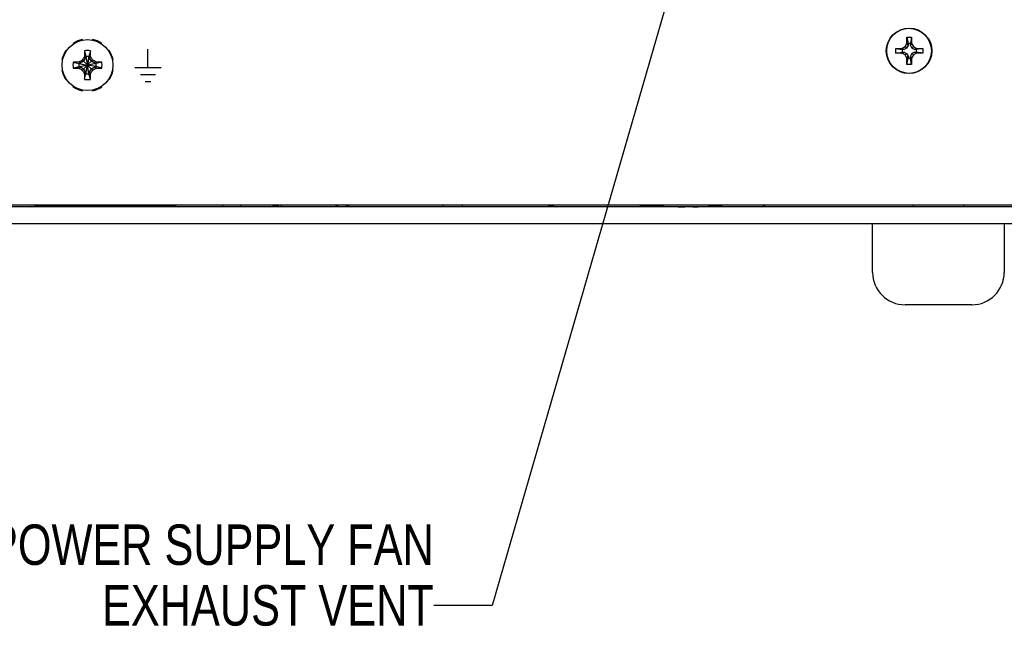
# Model space of a CAD drawing. Header units: inches. Extents: x 0 to 34, y 0 to 22.
# Tile 113 of 116: x 27.8 to 30.9, y 8.4 to 10.3. Entities that reach past the tile are written whole.
import ezdxf

# ---------------------------------------------------------------- set-up
doc = ezdxf.new("R2010")
doc.units = ezdxf.units.IN
doc.header["$LTSCALE"] = 1.87
doc.header["$MEASUREMENT"] = 0
doc.layers.get('0').update_dxf_attribs({"linetype": 'CONTINUOUS'})
for name, color, linetype in [('3_ALL_AXES', 7, 'CONTINUOUS'), ('COPY_GEOM', 7, 'CONTINUOUS'), ('DATUMCURVES', 7, 'CONTINUOUS'), ('DETAIL', 7, 'CONTINUOUS')]:
    doc.layers.add(name, color=color, linetype=linetype)
doc.styles.get("Standard").update_dxf_attribs({"font": 'txt', "width": 0.8})
doc.dimstyles.get("Standard").update_dxf_attribs({"dimtxt": 0.125, "dimasz": 0.18, "dimexe": 0.125, "dimexo": 0.0625, "dimgap": 0.09, "dimtad": 0, "dimtih": 1, "dimtoh": 1, "dimzin": 4, "dimdsep": 46, "dimtxsty": 'STANDARD', "dimblk": '_FILLED', "dimblk1": '_FILLED', "dimblk2": '_FILLED', "dimcen": 0.09, "dimazin": 1, "dimtol": 1, "dimtp": 0.02, "dimtm": 0.02, "dimtfac": 1, "dimtofl": 0, "dimtmove": 0, "dimatfit": 3, "dimldrblk": '_FILLED', "dimfxl": 1, "dimtolj": 1, "dimtzin": 4, "dimarcsym": 0})

# ---------------------------------------------------------------- blocks, each defined once
blk = doc.blocks.new('_FILLED')
at = {"color": 0, "linetype": 'BYBLOCK'}
blk.add_solid([(0, 0), (-1, 0.174), (-1, -0.174)], dxfattribs=at)

msp = doc.modelspace()

# ---------------------------------------------------------------- linework, layer by layer
at = {"color": 7, "linetype": 'CONTINUOUS'}
for p, q in [((30.5578, 10.2611), (30.5723, 10.2611)), ((30.5578, 10.2611), (30.5612, 10.2415)), ((30.5578, 10.2418), (30.5578, 10.2611)), ((30.5723, 10.2611), (30.5688, 10.2415)), ((30.5723, 10.2611), (30.5723, 10.2418)), ((27.9803, 10.242), (27.9814, 10.2404)), ((28.0096, 10.2521), (28.0092, 10.254)), ((28.0409, 10.254), (28.0406, 10.2521)), ((28.0688, 10.2404), (28.0698, 10.242)), ((30.523, 10.2263), (30.5424, 10.2263)), ((30.523, 10.2263), (30.5426, 10.2229)), ((30.523, 10.2118), (30.523, 10.2263)), ((30.5424, 10.2263), (30.5521, 10.232)), ((30.5424, 10.2263), (30.5489, 10.2229)), ((30.5567, 10.2274), (30.5489, 10.2229)), ((30.5521, 10.232), (30.5578, 10.2418)), ((30.5521, 10.232), (30.5567, 10.2274)), ((30.5612, 10.2353), (30.5567, 10.2274)), ((30.5578, 10.2418), (30.5612, 10.2353)), ((30.5688, 10.2415), (30.5612, 10.2415)), ((30.5612, 10.2415), (30.5612, 10.2353)), ((30.5723, 10.2418), (30.5688, 10.2353)), ((30.5688, 10.2353), (30.5688, 10.2415)), ((30.5688, 10.2353), (30.5734, 10.2274)), ((30.5723, 10.2418), (30.5779, 10.232)), ((30.5779, 10.232), (30.5734, 10.2274)), ((30.5812, 10.2229), (30.5734, 10.2274)), ((30.5779, 10.232), (30.5877, 10.2263)), ((30.5877, 10.2263), (30.5812, 10.2229)), ((30.607, 10.2263), (30.5874, 10.2229)), ((30.5877, 10.2263), (30.607, 10.2263)), ((30.607, 10.2263), (30.607, 10.2118)), ((27.9596, 10.2185), (27.9579, 10.2196)), ((28.0205, 10.1996), (28.0131, 10.1868)), ((28.0154, 10.2007), (28.0205, 10.1996)), ((28.016, 10.2188), (28.0205, 10.2014)), ((28.0205, 10.2014), (28.0205, 10.1996)), ((28.0205, 10.2014), (28.025, 10.1756)), ((28.0205, 10.1996), (28.025, 10.1755)), ((28.0297, 10.2014), (28.0252, 10.1756)), ((28.0297, 10.1996), (28.0252, 10.1755)), ((28.0342, 10.2188), (28.0297, 10.2014)), ((28.0297, 10.1996), (28.0297, 10.2014)), ((28.0297, 10.1996), (28.0348, 10.2007)), ((28.0371, 10.1868), (28.0297, 10.1996)), ((28.0923, 10.2196), (28.0906, 10.2185)), ((30.523, 10.2118), (30.5426, 10.2153)), ((30.5424, 10.2118), (30.523, 10.2118)), ((30.5424, 10.2118), (30.5489, 10.2153)), ((30.5521, 10.2062), (30.5424, 10.2118)), ((30.5489, 10.2229), (30.5426, 10.2229)), ((30.5426, 10.2229), (30.5426, 10.2153)), ((30.5426, 10.2153), (30.5489, 10.2153)), ((30.5489, 10.2153), (30.5567, 10.2108)), ((30.5521, 10.2062), (30.5567, 10.2108)), ((30.5578, 10.1964), (30.5521, 10.2062)), ((30.5567, 10.2108), (30.5612, 10.2029)), ((30.5578, 10.1964), (30.5612, 10.2029)), ((30.5578, 10.1771), (30.5612, 10.1967)), ((30.5578, 10.1771), (30.5578, 10.1964)), ((30.5612, 10.2029), (30.5612, 10.1967)), ((30.5612, 10.1967), (30.5688, 10.1967)), ((30.5734, 10.2108), (30.5688, 10.2029)), ((30.5723, 10.1964), (30.5688, 10.2029)), ((30.5688, 10.1967), (30.5688, 10.2029)), ((30.5723, 10.1771), (30.5688, 10.1967)), ((30.5779, 10.2062), (30.5723, 10.1964)), ((30.5723, 10.1964), (30.5723, 10.1771)), ((30.5812, 10.2153), (30.5734, 10.2108)), ((30.5779, 10.2062), (30.5734, 10.2108)), ((30.5877, 10.2118), (30.5779, 10.2062)), ((30.5874, 10.2229), (30.5812, 10.2229)), ((30.5812, 10.2153), (30.5874, 10.2153)), ((30.5877, 10.2118), (30.5812, 10.2153)), ((30.5874, 10.2153), (30.5874, 10.2229)), ((30.607, 10.2118), (30.5874, 10.2153)), ((30.607, 10.2118), (30.5877, 10.2118)), ((27.946, 10.1907), (27.9479, 10.1903)), ((27.9811, 10.184), (27.9985, 10.1794)), ((27.9811, 10.1657), (27.9985, 10.1703)), ((28.0003, 10.1794), (27.9985, 10.1794)), ((27.9985, 10.1794), (28.0244, 10.175)), ((27.9985, 10.1703), (28.0244, 10.1747)), ((27.9985, 10.1703), (28.0003, 10.1703)), ((27.9992, 10.1846), (28.0003, 10.1794)), ((27.9992, 10.1651), (28.0003, 10.1703)), ((28.0131, 10.1868), (28.0003, 10.1794)), ((28.0003, 10.1794), (28.0244, 10.175)), ((28.0003, 10.1703), (28.0244, 10.1747)), ((28.0003, 10.1703), (28.0131, 10.1629)), ((28.0094, 10.1905), (28.0248, 10.1752)), ((28.0094, 10.1591), (28.0248, 10.1745)), ((28.0205, 10.1501), (28.025, 10.1742)), ((28.0205, 10.1482), (28.025, 10.1741)), ((28.0248, 10.1752), (28.0244, 10.175)), ((28.0244, 10.175), (28.0244, 10.175)), ((28.0244, 10.1747), (28.0244, 10.1747)), ((28.0244, 10.1747), (28.0248, 10.1745)), ((28.025, 10.1755), (28.0248, 10.1752)), ((28.0248, 10.1745), (28.025, 10.1742)), ((28.025, 10.1756), (28.025, 10.1755)), ((28.025, 10.1742), (28.025, 10.1741)), ((28.0252, 10.1755), (28.0252, 10.1756)), ((28.0254, 10.1752), (28.0252, 10.1755)), ((28.0252, 10.1742), (28.0254, 10.1745)), ((28.0297, 10.1501), (28.0252, 10.1742)), ((28.0252, 10.1741), (28.0252, 10.1742)), ((28.0297, 10.1482), (28.0252, 10.1741)), ((28.0254, 10.1752), (28.0408, 10.1905)), ((28.0258, 10.175), (28.0254, 10.1752)), ((28.0254, 10.1745), (28.0258, 10.1747)), ((28.0254, 10.1745), (28.0408, 10.1591)), ((28.0499, 10.1794), (28.0258, 10.175)), ((28.0517, 10.1794), (28.0258, 10.175)), ((28.0258, 10.175), (28.0258, 10.175)), ((28.0258, 10.1747), (28.0258, 10.1747)), ((28.0517, 10.1703), (28.0258, 10.1747)), ((28.0499, 10.1703), (28.0258, 10.1747)), ((28.0499, 10.1794), (28.0371, 10.1868)), ((28.0371, 10.1629), (28.0499, 10.1703)), ((28.0509, 10.1846), (28.0499, 10.1794)), ((28.0517, 10.1794), (28.0499, 10.1794)), ((28.0499, 10.1703), (28.0517, 10.1703)), ((28.0499, 10.1703), (28.0509, 10.1651)), ((28.069, 10.184), (28.0517, 10.1794)), ((28.069, 10.1657), (28.0517, 10.1703)), ((28.1023, 10.1903), (28.1042, 10.1907)), ((30.5723, 10.1771), (30.5578, 10.1771)), ((27.9479, 10.1594), (27.946, 10.159)), ((28.0131, 10.1629), (28.0205, 10.1501)), ((28.0205, 10.1501), (28.0154, 10.149)), ((28.016, 10.1309), (28.0205, 10.1482)), ((28.0205, 10.1501), (28.0205, 10.1482)), ((28.0297, 10.1501), (28.0371, 10.1629)), ((28.0348, 10.149), (28.0297, 10.1501)), ((28.0297, 10.1482), (28.0297, 10.1501)), ((28.0342, 10.1309), (28.0297, 10.1482)), ((28.1042, 10.159), (28.1023, 10.1594)), ((27.9579, 10.1301), (27.9596, 10.1312)), ((27.9814, 10.1093), (27.9803, 10.1077)), ((28.0698, 10.1077), (28.0688, 10.1093)), ((28.0906, 10.1312), (28.0923, 10.1301)), ((28.0092, 10.0957), (28.0096, 10.0976)), ((28.0406, 10.0976), (28.0409, 10.0957)), ((30.9131, 9.7421), (26.0271, 9.7421)), ((28.4421, 9.7421), (28.4421, 9.7371)), ((28.4981, 9.7421), (28.4981, 9.7371)), ((28.6148, 9.7421), (28.6148, 9.7373)), ((28.6243, 9.7373), (28.6243, 9.7421)), ((28.7942, 9.7373), (28.7942, 9.7421)), ((28.8232, 9.7421), (28.8232, 9.7371)), ((29.1231, 9.7421), (29.1231, 9.7371)), ((29.1831, 9.7421), (29.1831, 9.7371)), ((30.5773, 9.7421), (30.5773, 9.7371)), ((30.7329, 9.7421), (30.7329, 9.7371))]:
    msp.add_line(p, q, dxfattribs=at)
at = {"color": 3, "linetype": 'CONTINUOUS'}
for p, q in [((28.2997, 9.7383), (27.8609, 9.7383)), ((28.7969, 9.7371), (28.7969, 9.7421)), ((28.7992, 9.7371), (28.7992, 9.7421)), ((30.9601, 9.7371), (25.9801, 9.7371)), ((30.9601, 9.6841), (25.9801, 9.6841))]:
    msp.add_line(p, q, dxfattribs=at)
at = {"color": 7, "linetype": 'CONTINUOUS'}
for centre, radius in [((30.5636, 10.2188), 0.0698), ((30.565, 10.2191), 0.0698), ((28.0251, 10.1748), 0.0787)]:
    msp.add_circle(centre, radius, dxfattribs=at)
for centre, radius, start, end in [((28.0251, 10.1748), 0.0807, 101.3236, 123.6764), ((28.0251, 10.1748), 0.0807, 56.3236, 78.6764), ((28.0251, 10.1748), 0.0807, 146.3236, 168.6764), ((29.0582, 9.5785), 1.2143, 149.1759, 149.732), ((29.1102, 10.1765), 1.095, 178.1542, 178.7363), ((28.481, 10.1968), 0.4655, 177.295, 178.1542), ((28.0251, 10.1748), 0.0449, 78.2646, 101.7354), ((28.0251, 10.1748), 0.027, 80.2364, 99.7636), ((27.5809, 10.1973), 0.4539, 1.8348, 2.716), ((26.9523, 10.1769), 1.0828, 1.2604, 1.8491), ((26.9964, 9.5811), 1.2092, 30.2668, 30.8252), ((28.0251, 10.1748), 0.0807, 11.3236, 33.6764), ((28.0251, 10.1748), 0.0449, 168.2646, 191.7354), ((28.0027, 9.7306), 0.4539, 91.8348, 92.716), ((28.0031, 10.6307), 0.4655, 267.295, 268.1542), ((28.0231, 9.102), 1.0828, 91.2604, 91.8491), ((28.0234, 11.2599), 1.095, 268.1542, 268.7363), ((28.0251, 10.1748), 0.027, 170.2364, 189.7636), ((28.6189, 9.1461), 1.2092, 120.2668, 120.8252), ((28.6215, 11.2079), 1.2143, 239.1759, 239.732), ((28.0251, 10.1748), 0.000743, 170.2364, 189.7636), ((28.0251, 10.1748), 0.000743, 80.2364, 99.7636), ((28.0251, 10.1748), 0.000743, 260.2364, 279.7636), ((28.0251, 10.1748), 0.000743, 350.2364, 9.7636), ((27.4287, 9.1418), 1.2143, 59.1759, 59.732), ((27.4313, 11.2036), 1.2092, 300.2668, 300.8252), ((28.0268, 9.0898), 1.095, 88.1542, 88.7363), ((28.0271, 11.2477), 1.0828, 271.2604, 271.8491), ((28.0251, 10.1748), 0.027, 350.2364, 9.7636), ((28.0471, 9.719), 0.4655, 87.295, 88.1542), ((28.0475, 10.6191), 0.4539, 271.8348, 272.716), ((28.0251, 10.1748), 0.0449, 348.2646, 11.7354), ((28.0251, 10.1748), 0.0807, 191.3236, 213.6764), ((29.0538, 10.7686), 1.2092, 210.2668, 210.8252), ((29.0979, 10.1728), 1.0828, 181.2604, 181.8491), ((28.4693, 10.1524), 0.4539, 181.8348, 182.716), ((28.0251, 10.1748), 0.027, 260.2364, 279.7636), ((27.5692, 10.1529), 0.4655, 357.295, 358.1542), ((26.94, 10.1731), 1.095, 358.1542, 358.7363), ((26.992, 10.7712), 1.2143, 329.1759, 329.732), ((28.0251, 10.1748), 0.0807, 326.3236, 348.6764), ((28.0251, 10.1748), 0.0807, 236.3236, 258.6764), ((28.0251, 10.1748), 0.0449, 258.2646, 281.7354), ((28.0251, 10.1748), 0.0807, 281.3236, 303.6764), ((28.8382, 9.7523), 0.015, 223.3844, 270)]:
    msp.add_arc(centre, radius, start, end, dxfattribs=at)
at = {"color": 7, "linetype": 'CONTINUOUS', "true_color": 0x262626}
for centre, radius, start, end in [((27.4662, 13.9686), 4.2487, 275.1513, 275.8527), ((28.4396, 10.4058), 0.682, 256.69, 258.664), ((28.371, 10.9993), 1.2806, 279.7209, 280.9667)]:
    msp.add_arc(centre, radius, start, end, dxfattribs=at)
at = {"color": 2, "linetype": 'CONTINUOUS'}
for centre, radius, start, end in [((29.965, 12.4277), 2.7347, 259.1253, 259.6964), ((29.9846, 10.028), 0.3161, 292.9888, 295.2015)]:
    msp.add_arc(centre, radius, start, end, dxfattribs=at)
for points, knots in [([(29.7323, 9.7421), (29.7603, 9.7404), (29.8068, 9.7384), (29.8533, 9.7372), (29.8713, 9.7371)], [0, 0, 0, 0, 0.610399, 1, 1, 1, 1]), ([(29.8962, 9.7371), (29.9179, 9.7372), (29.9488, 9.7383), (29.9782, 9.741), (29.9871, 9.7421)], [0, 0, 0, 0, 0.692762, 1, 1, 1, 1])]:
    msp.add_open_spline(points, degree=3, knots=knots, dxfattribs=at)
at = {"layer": '3_ALL_AXES', "color": 7, "linetype": 'CONTINUOUS'}
for p, q in [((30.4518, 9.5341), (30.4518, 9.6841)), ((30.8583, 9.6841), (30.8583, 9.5341)), ((30.7583, 9.4341), (30.5518, 9.4341))]:
    msp.add_line(p, q, dxfattribs=at)
for centre, start, end in [((30.5518, 9.5341), 180, 270), ((30.7583, 9.5341), 270, 360)]:
    msp.add_arc(centre, 0.1, start, end, dxfattribs=at)
at = {"layer": 'COPY_GEOM', "color": 7, "linetype": 'CONTINUOUS'}
msp.add_line((29.1231, 9.7421), (29.1231, 9.7371), dxfattribs=at)
at = {"layer": 'COPY_GEOM', "color": 6, "linetype": 'CONTINUOUS'}
msp.add_line((29.1831, 9.7421), (29.1831, 9.7371), dxfattribs=at)
at = {"layer": 'DATUMCURVES', "color": 40, "linetype": 'CONTINUOUS'}
for p, q in [((28.2121, 10.1677), (28.2121, 10.2242)), ((28.171, 10.1678), (28.2532, 10.1678)), ((28.1893, 10.1462), (28.2349, 10.1462)), ((28.2035, 10.1246), (28.2207, 10.1246))]:
    msp.add_line(p, q, dxfattribs=at)

# ---------------------------------------------------------------- texts
at = {"layer": 'DETAIL', "color": 2, "linetype": 'CONTINUOUS', "insert": (29.0955, 8.7553), "char_height": 0.125, "width": 1.6, "attachment_point": 3, "line_spacing_factor": 0.9}
msp.add_mtext('POWER SUPPLY FAN\\PEXHAUST VENT', dxfattribs=at)

# ---------------------------------------------------------------- leaders
at = {"layer": 'DETAIL', "color": 2, "linetype": 'CONTINUOUS'}
msp.add_leader([(29.9687, 10.8972), (29.2755, 8.5053), (29.0955, 8.5053)], dimstyle='STANDARD', override={"dimtad": 0, "dimldrblk": 'DOT'}, dxfattribs=at)

doc.saveas('drawing.dxf')
